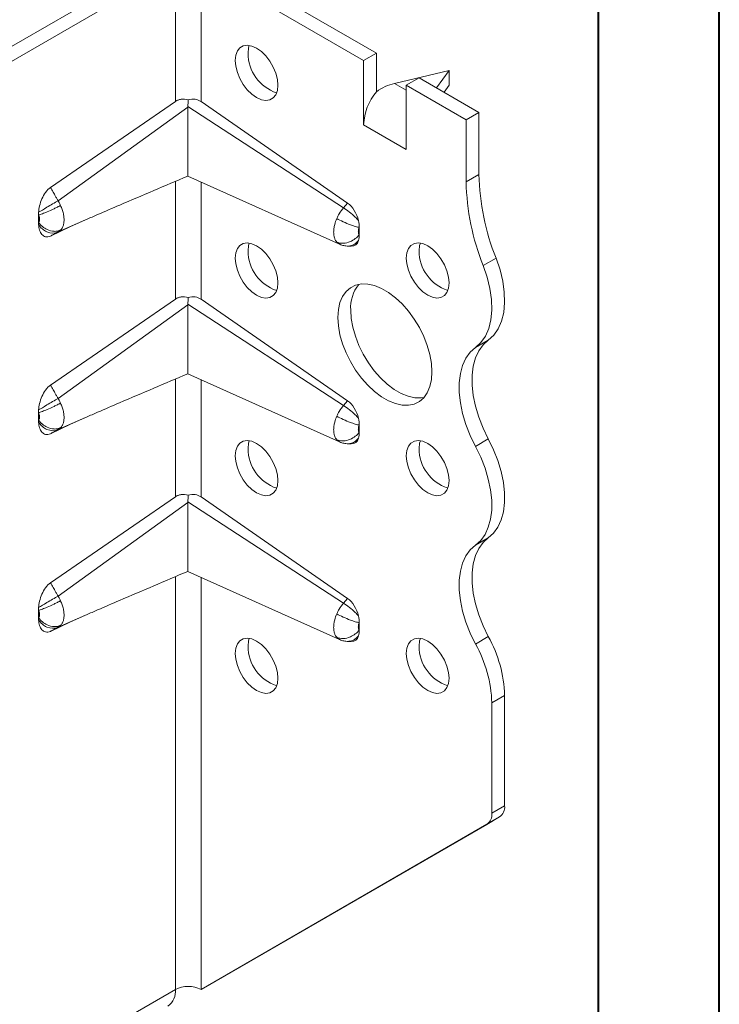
# Model space of a CAD drawing. Header units: millimetres. Extents: x 0 to 210, y 0 to 297.
# Tile 4 of 7: x 181 to 210, y 56 to 96. Entities that reach past the tile are written whole.
import ezdxf

# ---------------------------------------------------------------- set-up
doc = ezdxf.new("R2010")
doc.units = ezdxf.units.MM

msp = doc.modelspace()

# ---------------------------------------------------------------- linework, layer by layer
at = {"color": 7, "linetype": 'Continuous', "lineweight": 40}
for p, q in [((210.079, 0.215), (210.079, 297.215)), ((205.079, 5.215), (205.079, 292.215))]:
    msp.add_line(p, q, dxfattribs=at)
at = {"color": 7, "linetype": 'Continuous', "lineweight": 15}
for p, q in [((187.063, 98.696), (174.335, 91.348)), ((195.902, 94.818), (189.184, 98.696)), ((187.593, 98.39), (174.865, 91.042)), ((187.593, 92.82), (187.593, 98.39)), ((188.654, 98.39), (195.371, 94.512)), ((188.654, 92.817), (188.654, 98.39)), ((195.371, 94.512), (195.902, 94.818)), ((195.902, 94.818), (195.902, 93.218)), ((195.371, 91.854), (195.371, 94.512)), ((198.907, 94.103), (196.656, 93.566)), ((198.39, 93.381), (198.907, 94.103)), ((198.907, 93.491), (198.907, 94.103)), ((197.139, 93.287), (196.656, 93.566)), ((197.669, 93.797), (197.139, 93.491)), ((197.669, 93.797), (200.144, 92.369)), ((197.139, 93.491), (197.139, 90.833)), ((199.614, 92.063), (197.139, 93.491)), ((198.7, 93.202), (198.907, 93.491)), ((182.43, 89.27), (187.593, 92.82)), ((188.654, 92.817), (194.711, 88.621)), ((188.109, 92.577), (182.744, 88.718)), ((194.544, 88.422), (188.111, 92.617)), ((199.614, 92.063), (200.144, 92.369)), ((200.144, 92.369), (200.144, 89.807)), ((199.614, 89.501), (199.614, 92.063)), ((195.375, 91.856), (195.371, 91.854)), ((195.375, 91.852), (195.371, 91.854)), ((195.375, 91.852), (195.375, 91.856)), ((197.136, 90.84), (195.375, 91.856)), ((197.136, 90.84), (197.139, 90.942)), ((197.136, 90.835), (197.136, 90.84)), ((197.139, 90.838), (197.136, 90.835)), ((197.139, 90.833), (197.136, 90.835)), ((187.593, 84.654), (187.593, 89.518)), ((188.106, 89.738), (194.385, 86.922)), ((188.654, 84.651), (188.654, 89.492)), ((200.144, 89.807), (199.614, 89.501)), ((194.711, 88.621), (194.544, 88.422)), ((181.936, 87.83), (181.936, 88.129)), ((182.744, 87.428), (183.881, 87.928)), ((183.231, 87.634), (183.881, 87.928)), ((183.881, 87.928), (183.919, 87.945)), ((183.231, 87.634), (182.43, 87.259)), ((195.195, 87.615), (195.195, 87.323)), ((194.266, 87.012), (194.383, 86.924)), ((194.717, 86.842), (194.866, 86.836)), ((200.851, 86.343), (200.321, 86.037)), ((182.43, 81.104), (187.593, 84.654)), ((188.654, 84.651), (194.711, 80.455)), ((188.109, 84.412), (182.744, 80.553)), ((194.544, 80.256), (188.111, 84.452)), ((200.53, 82.96), (199.999, 82.654)), ((187.593, 76.489), (187.593, 81.352)), ((188.106, 81.572), (194.385, 78.756)), ((188.654, 76.486), (188.654, 81.327)), ((194.711, 80.455), (194.544, 80.256)), ((181.936, 79.664), (181.936, 79.964)), ((182.744, 79.263), (183.881, 79.763)), ((183.231, 79.468), (183.881, 79.763)), ((183.881, 79.763), (183.916, 79.778)), ((183.231, 79.468), (182.43, 79.094)), ((195.195, 79.449), (195.195, 79.158)), ((194.266, 78.847), (194.383, 78.759)), ((194.717, 78.676), (194.866, 78.67)), ((200.53, 78.877), (199.999, 78.571)), ((182.43, 72.939), (187.593, 76.489)), ((188.654, 76.486), (194.711, 72.29)), ((188.109, 76.246), (182.744, 72.388)), ((194.544, 72.091), (188.111, 76.286)), ((200.53, 74.795), (199.999, 74.489)), ((188.106, 73.407), (194.385, 70.591)), ((187.593, 56.134), (187.593, 73.187)), ((188.654, 56.134), (188.654, 73.161)), ((194.711, 72.29), (194.544, 72.091)), ((181.936, 71.499), (181.936, 71.798)), ((182.744, 71.097), (183.881, 71.598)), ((183.231, 71.303), (183.881, 71.598)), ((183.881, 71.598), (183.917, 71.613)), ((183.231, 71.303), (182.43, 70.929)), ((195.195, 71.284), (195.195, 70.992)), ((194.266, 70.682), (194.383, 70.594)), ((194.717, 70.511), (194.866, 70.505)), ((200.53, 70.712), (199.999, 70.406)), ((201.205, 68.281), (200.675, 67.975)), ((200.675, 63.414), (200.675, 67.975)), ((201.205, 68.281), (201.205, 63.72)), ((200.675, 63.414), (201.205, 63.72)), ((200.998, 63.262), (189.184, 56.44)), ((200.998, 63.262), (200.467, 62.956)), ((188.654, 56.134), (200.467, 62.956)), ((170.976, 46.541), (187.593, 56.134)), ((187.593, 56.134), (187.593, 56.134)), ((188.654, 56.134), (189.184, 56.44))]:
    msp.add_line(p, q, dxfattribs=at)
at = {"color": 7, "linetype": 'Continuous', "lineweight": 15, "flags": 128}
for points in [[(190.068, 94.511), (190.09, 94.726), (190.156, 94.904), (190.261, 95.036), (190.401, 95.117), (190.568, 95.142), (190.755, 95.11), (190.952, 95.022), (191.149, 94.883), (191.335, 94.699), (191.503, 94.481), (191.643, 94.238), (191.748, 93.984), (191.814, 93.731), (191.836, 93.491), (191.814, 93.276), (191.748, 93.098), (191.643, 92.966), (191.503, 92.885), (191.335, 92.86), (191.149, 92.892), (190.952, 92.98), (190.755, 93.119), (190.568, 93.303), (190.401, 93.521), (190.261, 93.764), (190.156, 94.018), (190.09, 94.271), (190.068, 94.511)], [(190.651, 95.134), (190.62, 95.032), (190.598, 94.817)], [(190.068, 86.346), (190.09, 86.56), (190.156, 86.738), (190.261, 86.871), (190.401, 86.952), (190.568, 86.977), (190.755, 86.944), (190.952, 86.856), (191.149, 86.717), (191.335, 86.534), (191.503, 86.315), (191.643, 86.073), (191.748, 85.819), (191.814, 85.565), (191.836, 85.325), (191.814, 85.111), (191.748, 84.933), (191.643, 84.8), (191.503, 84.719), (191.335, 84.695), (191.149, 84.727), (190.952, 84.815), (190.755, 84.954), (190.568, 85.137), (190.401, 85.356), (190.261, 85.598), (190.156, 85.852), (190.09, 86.106), (190.068, 86.346)], [(190.651, 86.969), (190.62, 86.866), (190.598, 86.652)], [(197.139, 86.347), (197.161, 86.561), (197.227, 86.739), (197.332, 86.872), (197.472, 86.952), (197.639, 86.977), (197.826, 86.945), (198.023, 86.857), (198.22, 86.718), (198.406, 86.534), (198.574, 86.316), (198.714, 86.074), (198.819, 85.819), (198.885, 85.566), (198.907, 85.326), (198.885, 85.112), (198.819, 84.934), (198.714, 84.801), (198.574, 84.72), (198.406, 84.695), (198.22, 84.728), (198.023, 84.816), (197.826, 84.955), (197.639, 85.138), (197.472, 85.356), (197.332, 85.599), (197.227, 85.853), (197.161, 86.107), (197.139, 86.347)], [(197.722, 86.97), (197.692, 86.867), (197.669, 86.653)], [(200.851, 86.343), (201.013, 85.868), (201.126, 85.397), (201.19, 84.941), (201.203, 84.508), (201.165, 84.107), (201.077, 83.745), (200.939, 83.429), (200.756, 83.166), (200.53, 82.96)], [(199.999, 82.654), (200.225, 82.86), (200.409, 83.123), (200.546, 83.439), (200.635, 83.801), (200.673, 84.202), (200.66, 84.635), (200.596, 85.091), (200.482, 85.561), (200.321, 86.037)], [(194.311, 83.897), (194.332, 84.219), (194.397, 84.509), (194.503, 84.76), (194.649, 84.967), (194.83, 85.124), (195.043, 85.23), (195.283, 85.28), (195.545, 85.274), (195.822, 85.213), (196.11, 85.097), (196.401, 84.929), (196.688, 84.713), (196.966, 84.454), (197.227, 84.157), (197.468, 83.83), (197.681, 83.479), (197.862, 83.112), (198.007, 82.737), (198.113, 82.363), (198.178, 81.999), (198.2, 81.652), (198.178, 81.329), (198.113, 81.04), (198.007, 80.788), (197.862, 80.582), (197.681, 80.424), (197.468, 80.319), (197.227, 80.268), (196.966, 80.274), (196.688, 80.335), (196.401, 80.451), (196.11, 80.619), (195.822, 80.835), (195.545, 81.094), (195.283, 81.391), (195.043, 81.718), (194.83, 82.07), (194.649, 82.437), (194.503, 82.811), (194.397, 83.185), (194.332, 83.549), (194.311, 83.897)], [(194.841, 84.203), (194.863, 83.856), (194.927, 83.491), (195.034, 83.117), (195.179, 82.743), (195.36, 82.376), (195.573, 82.025), (195.813, 81.697), (196.075, 81.4), (196.353, 81.141), (196.64, 80.925), (196.931, 80.757), (197.218, 80.641), (197.496, 80.58), (197.758, 80.574), (197.869, 80.59)], [(199.999, 78.571), (199.783, 79.016), (199.605, 79.469), (199.469, 79.922), (199.376, 80.367), (199.33, 80.796), (199.33, 81.202), (199.376, 81.578), (199.469, 81.916), (199.605, 82.212), (199.783, 82.459), (199.999, 82.654)], [(200.53, 82.96), (200.313, 82.765), (200.135, 82.518), (199.999, 82.222), (199.907, 81.884), (199.86, 81.508), (199.86, 81.102), (199.907, 80.673), (199.999, 80.228), (200.135, 79.775), (200.313, 79.322), (200.53, 78.877)], [(190.068, 78.18), (190.09, 78.395), (190.156, 78.573), (190.261, 78.706), (190.401, 78.786), (190.568, 78.811), (190.755, 78.779), (190.952, 78.691), (191.149, 78.552), (191.335, 78.368), (191.503, 78.15), (191.643, 77.908), (191.748, 77.653), (191.814, 77.4), (191.836, 77.16), (191.814, 76.946), (191.748, 76.768), (191.643, 76.635), (191.503, 76.554), (191.335, 76.529), (191.149, 76.562), (190.952, 76.65), (190.755, 76.789), (190.568, 76.972), (190.401, 77.19), (190.261, 77.433), (190.156, 77.687), (190.09, 77.941), (190.068, 78.18)], [(190.651, 78.804), (190.62, 78.701), (190.598, 78.487)], [(197.139, 78.181), (197.161, 78.395), (197.227, 78.573), (197.332, 78.706), (197.472, 78.787), (197.639, 78.812), (197.826, 78.78), (198.023, 78.692), (198.22, 78.552), (198.406, 78.369), (198.574, 78.151), (198.714, 77.908), (198.819, 77.654), (198.885, 77.401), (198.907, 77.161), (198.885, 76.946), (198.819, 76.768), (198.714, 76.636), (198.574, 76.555), (198.406, 76.53), (198.22, 76.562), (198.023, 76.65), (197.826, 76.789), (197.639, 76.973), (197.472, 77.191), (197.332, 77.433), (197.227, 77.688), (197.161, 77.941), (197.139, 78.181)], [(197.722, 78.804), (197.692, 78.702), (197.669, 78.487)], [(199.999, 74.489), (200.216, 74.683), (200.394, 74.931), (200.53, 75.226), (200.622, 75.565), (200.669, 75.94), (200.669, 76.346), (200.622, 76.776), (200.53, 77.221), (200.394, 77.674), (200.216, 78.126), (199.999, 78.571)], [(200.53, 78.877), (200.746, 78.433), (200.924, 77.98), (201.06, 77.527), (201.153, 77.082), (201.199, 76.653), (201.199, 76.247), (201.153, 75.871), (201.06, 75.533), (200.924, 75.237), (200.746, 74.99), (200.53, 74.795)], [(199.999, 70.406), (199.783, 70.851), (199.605, 71.304), (199.469, 71.756), (199.376, 72.201), (199.33, 72.631), (199.33, 73.037), (199.376, 73.412), (199.469, 73.751), (199.605, 74.046), (199.783, 74.294), (199.999, 74.489)], [(200.53, 74.795), (200.313, 74.6), (200.135, 74.352), (199.999, 74.057), (199.907, 73.718), (199.86, 73.343), (199.86, 72.937), (199.907, 72.508), (199.999, 72.063), (200.135, 71.61), (200.313, 71.157), (200.53, 70.712)], [(190.068, 70.015), (190.09, 70.229), (190.156, 70.407), (190.261, 70.54), (190.401, 70.621), (190.568, 70.646), (190.755, 70.613), (190.952, 70.525), (191.149, 70.386), (191.335, 70.203), (191.503, 69.985), (191.643, 69.742), (191.748, 69.488), (191.814, 69.234), (191.836, 68.995), (191.814, 68.78), (191.748, 68.602), (191.643, 68.469), (191.503, 68.389), (191.335, 68.364), (191.149, 68.396), (190.952, 68.484), (190.755, 68.623), (190.568, 68.807), (190.401, 69.025), (190.261, 69.267), (190.156, 69.522), (190.09, 69.775), (190.068, 70.015)], [(190.651, 70.638), (190.62, 70.536), (190.598, 70.321)], [(197.139, 70.016), (197.161, 70.23), (197.227, 70.408), (197.332, 70.541), (197.472, 70.622), (197.639, 70.646), (197.826, 70.614), (198.023, 70.526), (198.22, 70.387), (198.406, 70.204), (198.574, 69.985), (198.714, 69.743), (198.819, 69.489), (198.885, 69.235), (198.907, 68.995), (198.885, 68.781), (198.819, 68.603), (198.714, 68.47), (198.574, 68.389), (198.406, 68.364), (198.22, 68.397), (198.023, 68.485), (197.826, 68.624), (197.639, 68.807), (197.472, 69.026), (197.332, 69.268), (197.227, 69.522), (197.161, 69.776), (197.139, 70.016)], [(197.722, 70.639), (197.692, 70.536), (197.669, 70.322)]]:
    msp.add_lwpolyline(points, dxfattribs=at)
at = {"color": 7, "linetype": 'Continuous', "lineweight": 15}
for centre, radius, start, end in [((192.327, 94.814), 1.728, 179.8957, 251.6679), ((197.675, 91.75), 2.302, 140.2279, 177.3607), ((209.37, 89.689), 9.758, 181.104, 201.9744), ((209.901, 89.995), 9.758, 181.104, 201.9744), ((192.327, 86.649), 1.728, 179.8957, 251.6679), ((199.398, 86.65), 1.728, 179.8957, 251.6679), ((196.433, 84.289), 1.594, 142.3101, 183.1157), ((192.327, 78.483), 1.728, 179.8957, 251.6679), ((199.398, 78.484), 1.728, 179.8957, 251.6679), ((195.366, 67.81), 5.312, 1.7822, 29.2619), ((195.896, 68.116), 5.312, 1.7822, 29.2619), ((192.327, 70.318), 1.728, 179.8957, 251.6679), ((199.398, 70.319), 1.728, 179.8957, 251.6679), ((200.704, 63.671), 0.503, 305.698, 5.6204), ((200.174, 63.364), 0.503, 305.698, 5.6204), ((186.858, 56.053), 0.739, 305.0133, 6.2988), ((188.123, 55.11), 1.153, 62.6097, 117.3903)]:
    msp.add_arc(centre, radius, start, end, dxfattribs=at)
for centre, major_axis, ratio, start_param, end_param in [((196.656, 92.341), (1.387, 0.799), 0.717482, 1.179006, 1.702605), ((188.123, 92.184), (0.615, 0.559), 0.768356, 0.176102, 0.965136), ((194.664, 87.956), (-0.326, 0.736), 0.568519, 4.384611, 5.532817), ((194.664, 87.594), (-0.326, 0.736), 0.568519, 2.869716, 3.715446), ((188.123, 84.019), (0.615, 0.559), 0.768356, 0.176102, 0.965136), ((194.664, 79.791), (-0.326, 0.736), 0.568519, 4.384611, 5.532817), ((194.664, 79.429), (-0.326, 0.736), 0.568519, 2.869716, 3.715446), ((188.123, 75.853), (0.615, 0.559), 0.768356, 0.176102, 0.965136), ((194.664, 71.625), (-0.326, 0.736), 0.568519, 4.384611, 5.532817), ((194.664, 71.263), (-0.326, 0.736), 0.568519, 2.869716, 3.715446)]:
    msp.add_ellipse(centre, major_axis=major_axis, ratio=ratio, start_param=start_param, end_param=end_param, dxfattribs=at)
for points, knots in [([(187.593, 92.82), (187.628, 92.844), (187.666, 92.863), (187.748, 92.893), (187.793, 92.904), (187.929, 92.922), (188.025, 92.914), (188.121, 92.891)], [0, 0, 0, 0, 0.25, 0.25, 0.5, 0.5, 1, 1, 1, 1]), ([(188.109, 92.577), (188.108, 92.508), (188.107, 92.301), (188.108, 91.928), (188.11, 91.433), (188.112, 90.899), (188.112, 90.405), (188.112, 90.044), (188.11, 89.848), (188.109, 89.754), (188.108, 89.745), (188.108, 89.74)], [0, 0, 0, 0, 0.059594, 0.17849, 0.301425, 0.439371, 0.578188, 0.702229, 0.825162, 0.918047, 1, 1, 1, 1]), ([(183.919, 87.945), (184.073, 88.012), (184.532, 88.212), (185.923, 88.808), (187.168, 89.337), (188.109, 89.737)], [0, 0, 0, 0, 0.109985, 0.32783, 1, 1, 1, 1]), ([(181.94, 88.241), (181.947, 88.329), (181.961, 88.419), (182.006, 88.604), (182.036, 88.7), (182.117, 88.886), (182.168, 88.979), (182.287, 89.145), (182.357, 89.219), (182.43, 89.27)], [0, 0, 0, 0, 0.25, 0.25, 0.5, 0.5, 0.75, 0.75, 1, 1, 1, 1]), ([(182.744, 88.718), (182.731, 88.741), (182.718, 88.764), (182.684, 88.824), (182.663, 88.861), (182.608, 88.956), (182.575, 89.015), (182.504, 89.139), (182.467, 89.204), (182.43, 89.27)], [-0.126791, -0.126791, -0.126791, -0.126791, -0.1109421, -0.1109421, -0.0855839, -0.0855839, -0.0450108, -0.0450108, 0, 0, 0, 0]), ([(181.94, 88.241), (182.03, 88.296), (182.294, 88.455), (182.605, 88.638), (182.744, 88.718)], [0, 0, 0, 0, 0.4184242, 0.9184242, 0.9184242, 0.9184242, 0.9184242]), ([(182.847, 88.525), (182.838, 88.545), (182.818, 88.585), (182.784, 88.65), (182.758, 88.694), (182.744, 88.718)], [0, 0, 0, 0, 0.304002, 0.608703, 1, 1, 1, 1]), ([(181.936, 88.129), (181.982, 88.141), (182.09, 88.176), (182.314, 88.264), (182.51, 88.352), (182.652, 88.422), (182.72, 88.456), (182.775, 88.485), (182.812, 88.505), (182.832, 88.516), (182.842, 88.522), (182.847, 88.525)], [0, 0, 0, 0, 0.214286, 0.428571, 0.714286, 0.785714, 0.857143, 0.928571, 0.964286, 0.982143, 1, 1, 1, 1]), ([(182.847, 87.503), (182.859, 87.515), (182.883, 87.542), (182.927, 87.606), (182.956, 87.676), (182.979, 87.764), (182.994, 87.861), (182.994, 88.01), (182.973, 88.153), (182.943, 88.271), (182.906, 88.388), (182.872, 88.472), (182.847, 88.525)], [-0.09692135, -0.09692135, -0.09692135, -0.09692135, -0.09132928, -0.08573721, -0.07455307, -0.07175704, -0.06336893, -0.05218479, -0.04100065, -0.03540858, -0.02981651, -0.01863237, -0.01863237, -0.01863237, -0.01863237]), ([(194.544, 88.422), (194.481, 88.348), (194.378, 88.207), (194.296, 88.05), (194.266, 87.982)], [-0.03148795, -0.03148795, -0.03148795, -0.03148795, -0.01353664, 0.00000001, 0.00000001, 0.00000001, 0.00000001]), ([(195.165, 87.895), (195.124, 87.943), (195.01, 88.063), (194.79, 88.256), (194.622, 88.374), (194.544, 88.422)], [0, 0, 0, 0, 0.2029082, 0.4886225, 0.7743367, 0.7743367, 0.7743367, 0.7743367]), ([(181.94, 88.241), (181.939, 88.222), (181.938, 88.203), (181.937, 88.184), (181.937, 88.175), (181.937, 88.166), (181.936, 88.157), (181.936, 88.147), (181.936, 88.138), (181.936, 88.129)], [0, 0, 0, 0, 0.00013404, 0.00013404, 0.00013404, 0.0002011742, 0.0002011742, 0.0002011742, 0.000268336, 0.000268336, 0.000268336, 0.000268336]), ([(181.936, 88.129), (181.944, 88.112), (181.954, 88.087), (181.965, 88.053), (181.974, 88.018), (181.98, 87.977), (181.98, 87.935), (181.976, 87.907), (181.969, 87.881), (181.961, 87.861), (181.948, 87.842), (181.94, 87.833), (181.936, 87.83)], [-0.09692135, -0.09692135, -0.09692135, -0.09692135, -0.08573721, -0.08014514, -0.07455307, -0.06336893, -0.05218479, -0.04379669, -0.04100065, -0.02981651, -0.02422444, -0.01863237, -0.01863237, -0.01863237, -0.01863237]), ([(194.266, 87.982), (194.231, 87.902), (194.192, 87.791), (194.16, 87.656), (194.147, 87.577), (194.136, 87.474), (194.136, 87.35), (194.157, 87.218), (194.201, 87.102), (194.243, 87.04), (194.266, 87.012)], [-0.10675045, -0.10675045, -0.10675045, -0.10675045, -0.09062369, -0.0852481, -0.07987251, -0.07449692, -0.06374574, -0.05299456, -0.04224338, -0.03149221, -0.03149221, -0.03149221, -0.03149221]), ([(194.266, 87.982), (194.347, 87.938), (194.531, 87.845), (194.807, 87.731), (195.035, 87.653), (195.148, 87.624), (195.195, 87.615)], [0, 0, 0, 0, 0.285714, 0.571429, 0.785714, 1, 1, 1, 1]), ([(181.936, 87.83), (181.936, 87.82), (181.936, 87.811), (181.936, 87.802), (181.937, 87.789), (181.937, 87.775), (181.938, 87.762), (181.938, 87.749), (181.939, 87.735), (181.94, 87.722)], [0, 0, 0, 0, 0.0000670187, 0.0000670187, 0.0000670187, 0.0001676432, 0.0001676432, 0.0001676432, 0.00026839, 0.00026839, 0.00026839, 0.00026839]), ([(182.847, 87.503), (182.842, 87.5), (182.832, 87.496), (182.812, 87.488), (182.775, 87.475), (182.72, 87.462), (182.652, 87.454), (182.51, 87.452), (182.314, 87.503), (182.09, 87.646), (181.982, 87.765), (181.936, 87.83)], [0, 0, 0, 0, 0.017857, 0.035714, 0.071429, 0.142857, 0.214286, 0.285714, 0.571429, 0.785714, 1, 1, 1, 1]), ([(182.744, 87.428), (182.605, 87.366), (182.294, 87.373), (182.03, 87.596), (181.94, 87.722)], [0, 0, 0, 0, 0.5, 0.9184242, 0.9184242, 0.9184242, 0.9184242]), ([(182.43, 87.259), (182.393, 87.242), (182.358, 87.232), (182.29, 87.224), (182.258, 87.226), (182.198, 87.239), (182.17, 87.252), (182.12, 87.284), (182.097, 87.304), (182.037, 87.374), (182.006, 87.434), (181.961, 87.567), (181.947, 87.642), (181.94, 87.722)], [0, 0, 0, 0, 0.125, 0.125, 0.25, 0.25, 0.375, 0.375, 0.5, 0.5, 0.75, 0.75, 1, 1, 1, 1]), ([(182.744, 87.428), (182.75, 87.432), (182.764, 87.439), (182.79, 87.455), (182.818, 87.476), (182.838, 87.494), (182.847, 87.503)], [0, 0, 0, 0, 0.1654517, 0.3913221, 0.6951064, 1, 1, 1, 1]), ([(195.195, 87.323), (195.187, 87.331), (195.175, 87.35), (195.162, 87.385), (195.156, 87.425), (195.156, 87.462), (195.159, 87.493), (195.163, 87.517), (195.172, 87.557), (195.184, 87.591), (195.195, 87.615)], [-0.10675045, -0.10675045, -0.10675045, -0.10675045, -0.09599928, -0.0852481, -0.07449692, -0.06374574, -0.05837015, -0.05299456, -0.04761897, -0.03149221, -0.03149221, -0.03149221, -0.03149221]), ([(182.43, 87.259), (182.467, 87.279), (182.504, 87.299), (182.575, 87.337), (182.608, 87.355), (182.663, 87.385), (182.684, 87.396), (182.718, 87.414), (182.731, 87.421), (182.744, 87.428)], [-0.126791, -0.126791, -0.126791, -0.126791, -0.0817802, -0.0817802, -0.0412071, -0.0412071, -0.0158489, -0.0158489, 0, 0, 0, 0]), ([(194.266, 87.012), (194.347, 86.976), (194.531, 86.94), (194.807, 87.005), (195.035, 87.144), (195.148, 87.26), (195.195, 87.323)], [0, 0, 0, 0, 0.285714, 0.571429, 0.785714, 1, 1, 1, 1]), ([(194.731, 86.845), (194.78, 86.848), (194.884, 86.854), (195.037, 86.934), (195.123, 87.029), (195.165, 87.077)], [0, 0, 0, 0, 0.3009318, 0.6504659, 1, 1, 1, 1]), ([(194.394, 86.917), (194.449, 86.896), (194.557, 86.854), (194.674, 86.845), (194.732, 86.841)], [0, 0, 0, 0, 0.504229, 1, 1, 1, 1]), ([(187.593, 84.654), (187.628, 84.678), (187.666, 84.698), (187.748, 84.728), (187.793, 84.739), (187.929, 84.756), (188.025, 84.749), (188.121, 84.725)], [0, 0, 0, 0, 0.25, 0.25, 0.5, 0.5, 1, 1, 1, 1]), ([(188.109, 84.412), (188.108, 84.343), (188.107, 84.136), (188.108, 83.763), (188.11, 83.268), (188.112, 82.734), (188.112, 82.24), (188.112, 81.879), (188.11, 81.683), (188.109, 81.589), (188.108, 81.58), (188.108, 81.575)], [0, 0, 0, 0, 0.059598, 0.178437, 0.301311, 0.439297, 0.578157, 0.702198, 0.825144, 0.917957, 1, 1, 1, 1]), ([(183.916, 79.778), (184.071, 79.845), (184.531, 80.046), (185.922, 80.642), (187.168, 81.172), (188.109, 81.572)], [0, 0, 0, 0, 0.110204, 0.328128, 1, 1, 1, 1]), ([(181.94, 80.075), (181.947, 80.164), (181.961, 80.254), (182.006, 80.439), (182.036, 80.535), (182.117, 80.721), (182.168, 80.814), (182.287, 80.979), (182.357, 81.054), (182.43, 81.104)], [0, 0, 0, 0, 0.25, 0.25, 0.5, 0.5, 0.75, 0.75, 1, 1, 1, 1]), ([(182.744, 80.553), (182.731, 80.576), (182.718, 80.599), (182.684, 80.659), (182.663, 80.695), (182.608, 80.791), (182.575, 80.85), (182.504, 80.974), (182.467, 81.039), (182.43, 81.104)], [-0.126791, -0.126791, -0.126791, -0.126791, -0.1109421, -0.1109421, -0.0855839, -0.0855839, -0.0450108, -0.0450108, 0, 0, 0, 0]), ([(181.94, 80.075), (182.03, 80.13), (182.294, 80.29), (182.605, 80.473), (182.744, 80.553)], [0, 0, 0, 0, 0.4184242, 0.9184242, 0.9184242, 0.9184242, 0.9184242]), ([(182.847, 80.359), (182.838, 80.379), (182.818, 80.419), (182.784, 80.484), (182.758, 80.528), (182.744, 80.553)], [0, 0, 0, 0, 0.304137, 0.608706, 1, 1, 1, 1]), ([(181.936, 79.964), (181.982, 79.976), (182.09, 80.011), (182.314, 80.098), (182.51, 80.187), (182.652, 80.256), (182.72, 80.291), (182.775, 80.32), (182.812, 80.34), (182.832, 80.351), (182.842, 80.357), (182.847, 80.359)], [0, 0, 0, 0, 0.214286, 0.428571, 0.714286, 0.785714, 0.857143, 0.928571, 0.964286, 0.982143, 1, 1, 1, 1]), ([(182.847, 79.337), (182.872, 79.361), (182.918, 79.421), (182.96, 79.52), (182.981, 79.611), (182.994, 79.709), (182.994, 79.818), (182.981, 79.93), (182.96, 80.046), (182.918, 80.194), (182.872, 80.307), (182.847, 80.359)], [-0.09692135, -0.09692135, -0.09692135, -0.09692135, -0.08573721, -0.07455307, -0.068961, -0.06336893, -0.05218479, -0.04659272, -0.04100065, -0.02981651, -0.01863237, -0.01863237, -0.01863237, -0.01863237]), ([(194.544, 80.256), (194.481, 80.183), (194.378, 80.041), (194.296, 79.884), (194.266, 79.817)], [-0.03148795, -0.03148795, -0.03148795, -0.03148795, -0.01353664, 0.00000001, 0.00000001, 0.00000001, 0.00000001]), ([(195.165, 79.73), (195.124, 79.777), (195.01, 79.898), (194.79, 80.09), (194.622, 80.209), (194.544, 80.256)], [0, 0, 0, 0, 0.2029083, 0.4886226, 0.7743368, 0.7743368, 0.7743368, 0.7743368]), ([(181.94, 80.075), (181.939, 80.056), (181.938, 80.038), (181.937, 80.019), (181.937, 80.01), (181.937, 80), (181.936, 79.991), (181.936, 79.982), (181.936, 79.973), (181.936, 79.964)], [0, 0, 0, 0, 0.00013404, 0.00013404, 0.00013404, 0.0002011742, 0.0002011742, 0.0002011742, 0.000268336, 0.000268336, 0.000268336, 0.000268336]), ([(181.936, 79.964), (181.944, 79.947), (181.958, 79.913), (181.97, 79.87), (181.976, 79.836), (181.98, 79.804), (181.98, 79.773), (181.976, 79.745), (181.97, 79.719), (181.958, 79.69), (181.944, 79.672), (181.936, 79.664)], [-0.09692135, -0.09692135, -0.09692135, -0.09692135, -0.08573721, -0.07455307, -0.068961, -0.06336893, -0.05218479, -0.04659272, -0.04100065, -0.02981651, -0.01863237, -0.01863237, -0.01863237, -0.01863237]), ([(194.266, 79.817), (194.231, 79.736), (194.192, 79.626), (194.16, 79.491), (194.147, 79.412), (194.136, 79.308), (194.136, 79.185), (194.157, 79.053), (194.201, 78.937), (194.243, 78.874), (194.266, 78.847)], [-0.10675045, -0.10675045, -0.10675045, -0.10675045, -0.09062369, -0.0852481, -0.07987251, -0.07449692, -0.06374574, -0.05299456, -0.04224338, -0.03149221, -0.03149221, -0.03149221, -0.03149221]), ([(194.266, 79.817), (194.347, 79.772), (194.531, 79.68), (194.807, 79.565), (195.035, 79.487), (195.148, 79.459), (195.195, 79.449)], [0, 0, 0, 0, 0.285714, 0.571429, 0.785714, 1, 1, 1, 1]), ([(181.936, 79.664), (181.936, 79.655), (181.936, 79.646), (181.936, 79.637), (181.937, 79.623), (181.937, 79.61), (181.938, 79.597), (181.938, 79.583), (181.939, 79.57), (181.94, 79.557)], [0, 0, 0, 0, 0.0000670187, 0.0000670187, 0.0000670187, 0.0001676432, 0.0001676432, 0.0001676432, 0.00026839, 0.00026839, 0.00026839, 0.00026839]), ([(182.847, 79.337), (182.842, 79.335), (182.832, 79.331), (182.812, 79.322), (182.775, 79.31), (182.72, 79.297), (182.652, 79.288), (182.51, 79.287), (182.314, 79.337), (182.09, 79.481), (181.982, 79.6), (181.936, 79.664)], [0, 0, 0, 0, 0.017857, 0.035714, 0.071429, 0.142857, 0.214286, 0.285714, 0.571429, 0.785714, 1, 1, 1, 1]), ([(182.43, 79.094), (182.393, 79.077), (182.358, 79.067), (182.29, 79.058), (182.258, 79.06), (182.198, 79.074), (182.17, 79.086), (182.12, 79.118), (182.097, 79.138), (182.037, 79.208), (182.006, 79.268), (181.961, 79.402), (181.947, 79.477), (181.94, 79.557)], [0, 0, 0, 0, 0.125, 0.125, 0.25, 0.25, 0.375, 0.375, 0.5, 0.5, 0.75, 0.75, 1, 1, 1, 1]), ([(182.744, 79.263), (182.605, 79.201), (182.294, 79.208), (182.03, 79.431), (181.94, 79.557)], [0, 0, 0, 0, 0.5, 0.9184242, 0.9184242, 0.9184242, 0.9184242]), ([(182.744, 79.263), (182.751, 79.267), (182.768, 79.276), (182.795, 79.293), (182.823, 79.314), (182.839, 79.33), (182.847, 79.337)], [0, 0, 0, 0, 0.194155, 0.46607, 0.751773, 1, 1, 1, 1]), ([(195.195, 79.158), (195.187, 79.166), (195.175, 79.185), (195.162, 79.219), (195.156, 79.259), (195.156, 79.296), (195.159, 79.327), (195.163, 79.351), (195.172, 79.392), (195.184, 79.425), (195.195, 79.449)], [-0.10675045, -0.10675045, -0.10675045, -0.10675045, -0.09599928, -0.0852481, -0.07449692, -0.06374574, -0.05837015, -0.05299456, -0.04761897, -0.03149221, -0.03149221, -0.03149221, -0.03149221]), ([(182.43, 79.094), (182.467, 79.114), (182.504, 79.134), (182.575, 79.172), (182.608, 79.19), (182.663, 79.219), (182.684, 79.23), (182.718, 79.249), (182.731, 79.256), (182.744, 79.263)], [-0.126791, -0.126791, -0.126791, -0.126791, -0.0817802, -0.0817802, -0.0412071, -0.0412071, -0.0158489, -0.0158489, 0, 0, 0, 0]), ([(194.266, 78.847), (194.347, 78.81), (194.531, 78.775), (194.807, 78.839), (195.035, 78.978), (195.148, 79.095), (195.195, 79.158)], [0, 0, 0, 0, 0.285714, 0.571429, 0.785714, 1, 1, 1, 1]), ([(194.731, 78.68), (194.78, 78.682), (194.884, 78.688), (195.037, 78.768), (195.123, 78.864), (195.165, 78.912)], [0, 0, 0, 0, 0.300932, 0.650466, 1, 1, 1, 1]), ([(194.394, 78.752), (194.449, 78.731), (194.557, 78.688), (194.674, 78.68), (194.732, 78.676)], [0, 0, 0, 0, 0.5042289, 1, 1, 1, 1]), ([(187.593, 76.489), (187.628, 76.513), (187.666, 76.532), (187.748, 76.563), (187.793, 76.573), (187.929, 76.591), (188.025, 76.584), (188.121, 76.56)], [0, 0, 0, 0, 0.25, 0.25, 0.5, 0.5, 1, 1, 1, 1]), ([(188.109, 76.246), (188.108, 76.177), (188.107, 75.97), (188.108, 75.598), (188.11, 75.102), (188.111, 74.568), (188.112, 74.074), (188.112, 73.713), (188.11, 73.517), (188.109, 73.424), (188.108, 73.414), (188.108, 73.41)], [0, 0, 0, 0, 0.059597, 0.178478, 0.301396, 0.439411, 0.578302, 0.70236, 0.825325, 0.918176, 1, 1, 1, 1]), ([(183.917, 71.613), (184.071, 71.68), (184.531, 71.88), (185.922, 72.476), (187.168, 73.006), (188.109, 73.407)], [0, 0, 0, 0, 0.1100264, 0.327991, 1, 1, 1, 1]), ([(181.94, 71.91), (181.947, 71.998), (181.961, 72.088), (182.006, 72.273), (182.036, 72.369), (182.117, 72.556), (182.168, 72.648), (182.287, 72.814), (182.357, 72.888), (182.43, 72.939)], [0, 0, 0, 0, 0.25, 0.25, 0.5, 0.5, 0.75, 0.75, 1, 1, 1, 1]), ([(182.744, 72.388), (182.731, 72.411), (182.718, 72.433), (182.684, 72.493), (182.663, 72.53), (182.608, 72.626), (182.575, 72.684), (182.504, 72.808), (182.467, 72.874), (182.43, 72.939)], [-0.126791, -0.126791, -0.126791, -0.126791, -0.1109421, -0.1109421, -0.0855839, -0.0855839, -0.0450108, -0.0450108, 0, 0, 0, 0]), ([(181.936, 71.798), (181.982, 71.811), (182.09, 71.846), (182.314, 71.933), (182.51, 72.022), (182.652, 72.091), (182.72, 72.126), (182.775, 72.154), (182.812, 72.174), (182.832, 72.186), (182.842, 72.191), (182.847, 72.194)], [0, 0, 0, 0, 0.214286, 0.428571, 0.714286, 0.785714, 0.857143, 0.928571, 0.964286, 0.982143, 1, 1, 1, 1]), ([(181.94, 71.91), (182.03, 71.965), (182.294, 72.124), (182.605, 72.307), (182.744, 72.388)], [0, 0, 0, 0, 0.4184242, 0.9184242, 0.9184242, 0.9184242, 0.9184242]), ([(182.847, 72.194), (182.838, 72.214), (182.818, 72.254), (182.784, 72.319), (182.758, 72.363), (182.744, 72.388)], [0, 0, 0, 0, 0.3041372, 0.6087062, 1, 1, 1, 1]), ([(182.847, 71.172), (182.859, 71.184), (182.883, 71.211), (182.927, 71.275), (182.956, 71.345), (182.979, 71.433), (182.994, 71.53), (182.994, 71.679), (182.973, 71.822), (182.943, 71.94), (182.906, 72.057), (182.872, 72.141), (182.847, 72.194)], [-0.09692135, -0.09692135, -0.09692135, -0.09692135, -0.09132928, -0.08573721, -0.07455307, -0.07175704, -0.06336893, -0.05218479, -0.04100065, -0.03540858, -0.02981651, -0.01863237, -0.01863237, -0.01863237, -0.01863237]), ([(194.544, 72.091), (194.481, 72.018), (194.378, 71.876), (194.296, 71.719), (194.266, 71.651)], [-0.03148795, -0.03148795, -0.03148795, -0.03148795, -0.01353664, 0.00000001, 0.00000001, 0.00000001, 0.00000001]), ([(195.165, 71.564), (195.124, 71.612), (195.01, 71.732), (194.79, 71.925), (194.622, 72.043), (194.544, 72.091)], [0, 0, 0, 0, 0.2029084, 0.4886227, 0.774337, 0.774337, 0.774337, 0.774337]), ([(181.94, 71.91), (181.939, 71.891), (181.938, 71.872), (181.937, 71.854), (181.937, 71.844), (181.937, 71.835), (181.936, 71.826), (181.936, 71.817), (181.936, 71.807), (181.936, 71.798)], [0, 0, 0, 0, 0.00013404, 0.00013404, 0.00013404, 0.0002011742, 0.0002011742, 0.0002011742, 0.000268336, 0.000268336, 0.000268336, 0.000268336]), ([(181.936, 71.798), (181.944, 71.781), (181.954, 71.756), (181.965, 71.722), (181.974, 71.688), (181.98, 71.646), (181.98, 71.604), (181.976, 71.576), (181.969, 71.551), (181.961, 71.53), (181.948, 71.511), (181.94, 71.503), (181.936, 71.499)], [-0.09692135, -0.09692135, -0.09692135, -0.09692135, -0.08573721, -0.08014514, -0.07455307, -0.06336893, -0.05218479, -0.04379669, -0.04100065, -0.02981651, -0.02422444, -0.01863237, -0.01863237, -0.01863237, -0.01863237]), ([(194.266, 71.651), (194.231, 71.571), (194.192, 71.46), (194.16, 71.325), (194.147, 71.246), (194.136, 71.143), (194.136, 71.019), (194.157, 70.887), (194.201, 70.771), (194.243, 70.709), (194.266, 70.682)], [-0.10675045, -0.10675045, -0.10675045, -0.10675045, -0.09062369, -0.0852481, -0.07987251, -0.07449692, -0.06374574, -0.05299456, -0.04224338, -0.03149221, -0.03149221, -0.03149221, -0.03149221]), ([(194.266, 71.651), (194.347, 71.607), (194.531, 71.515), (194.807, 71.4), (195.035, 71.322), (195.148, 71.293), (195.195, 71.284)], [0, 0, 0, 0, 0.285714, 0.571429, 0.785714, 1, 1, 1, 1]), ([(181.936, 71.499), (181.936, 71.49), (181.936, 71.481), (181.936, 71.472), (181.937, 71.458), (181.937, 71.445), (181.938, 71.431), (181.938, 71.418), (181.939, 71.405), (181.94, 71.392)], [0, 0, 0, 0, 0.0000670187, 0.0000670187, 0.0000670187, 0.0001676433, 0.0001676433, 0.0001676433, 0.00026839, 0.00026839, 0.00026839, 0.00026839]), ([(182.847, 71.172), (182.842, 71.169), (182.832, 71.165), (182.812, 71.157), (182.775, 71.145), (182.72, 71.131), (182.652, 71.123), (182.51, 71.122), (182.314, 71.172), (182.09, 71.315), (181.982, 71.434), (181.936, 71.499)], [0, 0, 0, 0, 0.017857, 0.035714, 0.071429, 0.142857, 0.214286, 0.285714, 0.571429, 0.785714, 1, 1, 1, 1]), ([(182.43, 70.929), (182.393, 70.911), (182.358, 70.901), (182.29, 70.893), (182.258, 70.895), (182.198, 70.909), (182.17, 70.921), (182.12, 70.953), (182.097, 70.973), (182.037, 71.043), (182.006, 71.103), (181.961, 71.236), (181.947, 71.311), (181.94, 71.392)], [0, 0, 0, 0, 0.125, 0.125, 0.25, 0.25, 0.375, 0.375, 0.5, 0.5, 0.75, 0.75, 1, 1, 1, 1]), ([(182.744, 71.097), (182.605, 71.036), (182.294, 71.043), (182.03, 71.265), (181.94, 71.392)], [0, 0, 0, 0, 0.5, 0.9184242, 0.9184242, 0.9184242, 0.9184242]), ([(195.195, 70.992), (195.187, 71.001), (195.175, 71.019), (195.162, 71.054), (195.156, 71.094), (195.156, 71.131), (195.159, 71.162), (195.163, 71.186), (195.172, 71.226), (195.184, 71.26), (195.195, 71.284)], [-0.10675045, -0.10675045, -0.10675045, -0.10675045, -0.09599928, -0.0852481, -0.07449692, -0.06374574, -0.05837015, -0.05299456, -0.04761897, -0.03149221, -0.03149221, -0.03149221, -0.03149221]), ([(182.43, 70.929), (182.467, 70.949), (182.504, 70.968), (182.575, 71.006), (182.608, 71.024), (182.663, 71.054), (182.684, 71.065), (182.718, 71.083), (182.731, 71.09), (182.744, 71.097)], [-0.126791, -0.126791, -0.126791, -0.126791, -0.0817802, -0.0817802, -0.0412071, -0.0412071, -0.0158489, -0.0158489, 0, 0, 0, 0]), ([(182.744, 71.097), (182.751, 71.101), (182.768, 71.111), (182.795, 71.128), (182.823, 71.149), (182.839, 71.164), (182.847, 71.172)], [0, 0, 0, 0, 0.194155, 0.46607, 0.751772, 1, 1, 1, 1]), ([(194.266, 70.682), (194.347, 70.645), (194.531, 70.609), (194.807, 70.674), (195.035, 70.813), (195.148, 70.929), (195.195, 70.992)], [0, 0, 0, 0, 0.285714, 0.571429, 0.785714, 1, 1, 1, 1]), ([(194.394, 70.586), (194.449, 70.565), (194.557, 70.523), (194.674, 70.515), (194.732, 70.511)], [0, 0, 0, 0, 0.504229, 1, 1, 1, 1]), ([(194.731, 70.514), (194.78, 70.517), (194.884, 70.523), (195.037, 70.603), (195.123, 70.699), (195.165, 70.746)], [0, 0, 0, 0, 0.300931, 0.650466, 1, 1, 1, 1])]:
    msp.add_open_spline(points, degree=3, knots=knots, dxfattribs=at)
for points in [[(188.111, 92.617), (188.115, 92.708), (188.119, 92.8), (188.121, 92.891)], [(188.109, 92.577), (188.109, 92.591), (188.11, 92.604), (188.111, 92.617)], [(195.195, 87.615), (195.195, 87.704), (195.188, 87.797), (195.165, 87.895)], [(195.165, 87.077), (195.188, 87.149), (195.195, 87.234), (195.195, 87.323)], [(188.111, 84.452), (188.115, 84.543), (188.119, 84.634), (188.121, 84.725)], [(188.109, 84.412), (188.109, 84.425), (188.11, 84.438), (188.111, 84.452)], [(195.195, 79.449), (195.195, 79.538), (195.188, 79.632), (195.165, 79.73)], [(195.165, 78.912), (195.188, 78.984), (195.195, 79.069), (195.195, 79.158)], [(188.111, 76.286), (188.115, 76.378), (188.119, 76.469), (188.121, 76.56)], [(188.109, 76.246), (188.109, 76.26), (188.11, 76.273), (188.111, 76.286)], [(195.195, 71.284), (195.195, 71.373), (195.188, 71.466), (195.165, 71.564)], [(195.165, 70.746), (195.188, 70.818), (195.195, 70.904), (195.195, 70.992)]]:
    msp.add_open_spline(points, degree=3, dxfattribs=at)

doc.saveas('drawing.dxf')
